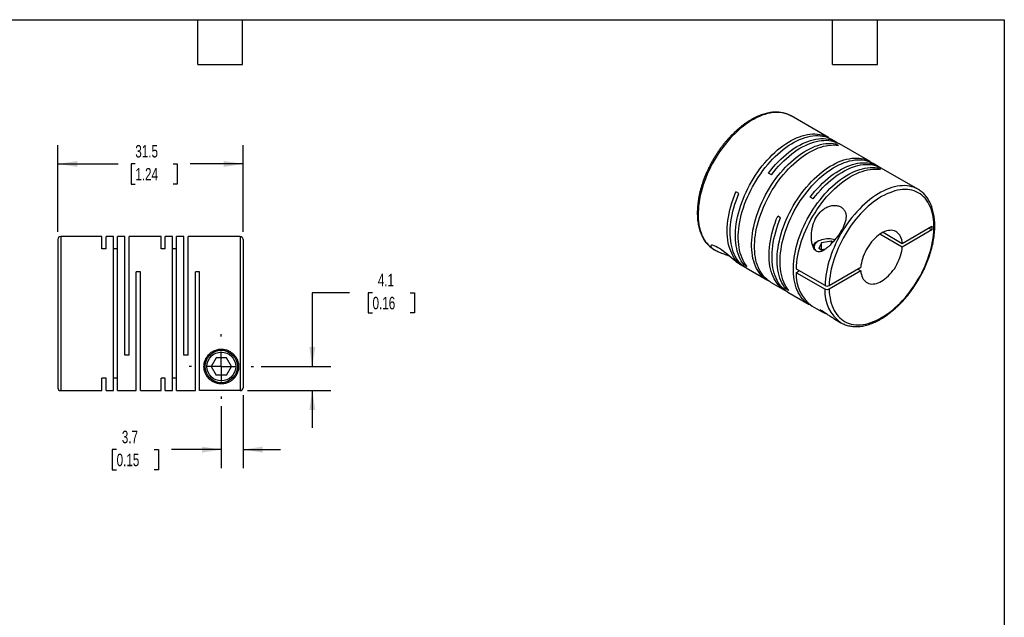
# Model space of a CAD drawing. Header units: millimetres. Extents: x 6 to 273, y 6 to 210.
# Tile 3 of 3: x 106 to 273, y 108 to 210. Entities that reach past the tile are written whole.
import ezdxf

# ---------------------------------------------------------------- set-up
doc = ezdxf.new("R2010")
doc.units = ezdxf.units.MM
doc.linetypes.add('SLD-Center', pattern=[19.05, 15.24, -1.27, 1.27, -1.27])
doc.linetypes.add('SLD-Solid', pattern=[0])
doc.layers.add('CENTER', color=40, linetype='SLD-Center')
doc.layers.add('DIMENSIONS', color=140, linetype='SLD-Solid', lineweight=25)
doc.layers.add('TEXT', color=140, linetype='SLD-Solid', lineweight=25)
doc.styles.add('SLDTEXTSTYLE0', font='TXT', dxfattribs={"width": 0.7})
doc.dimstyles.new('SLDDIMSTYLE0', dxfattribs={"dimtxt": 2.158008, "dimasz": 3.302, "dimexe": 0, "dimexo": 0.0625, "dimgap": 0.539502, "dimtad": 0, "dimtih": 1, "dimtoh": 1, "dimdec": 1, "dimrnd": 1e-09, "dimzin": 12, "dimdsep": 46, "dimtxsty": 'SLDTEXTSTYLE0', "dimsah": 1, "dimcen": 0.09, "dimadec": 0, "dimazin": 3, "dimtfac": 1, "dimtdec": 1, "dimtmove": 0, "dimatfit": 0, "dimfxl": 0, "dimfrac": 2, "dimtolj": 1, "dimtzin": 12, "dimarcsym": 0})
doc.dimstyles.new('SLDDIMSTYLE2', dxfattribs={"dimtxt": 2.158008, "dimasz": 3.302, "dimexe": 0, "dimexo": 0.0625, "dimgap": 0.539502, "dimtad": 0, "dimtih": 1, "dimtoh": 1, "dimdec": 1, "dimrnd": 1e-09, "dimzin": 12, "dimdsep": 46, "dimtxsty": 'SLDTEXTSTYLE0', "dimsah": 1, "dimcen": 0.09, "dimadec": 0, "dimazin": 3, "dimtfac": 1, "dimtdec": 1, "dimtofl": 0, "dimtmove": 0, "dimatfit": 3, "dimfxl": 0, "dimfrac": 2, "dimtolj": 1, "dimtzin": 12, "dimarcsym": 0})

# ---------------------------------------------------------------- blocks, each defined once
blk = doc.blocks.new('_D_5')
at = {"layer": 'DIMENSIONS'}
for p, q in [((143.6, 145.72), (143.6, 133.29)), ((139.9, 143.83), (139.9, 133.29)), ((122.1, 136.46), (121.37, 136.46)), ((121.37, 136.46), (121.37, 133.03)), ((128.51, 136.46), (129.23, 136.46)), ((129.23, 136.46), (129.23, 133.03)), ((139.9, 136.46), (131.43, 136.46)), ((143.6, 136.46), (149.95, 136.46)), ((121.37, 133.03), (122.1, 133.03)), ((129.23, 133.03), (128.51, 133.03))]:
    blk.add_line(p, q, dxfattribs=at)
for points in [[(139.9, 136.46), (136.6, 136.97), (136.6, 135.95)], [(143.6, 136.46), (146.91, 135.95), (146.91, 136.97)]]:
    blk.add_solid(points, dxfattribs=at)
at = {"layer": 'DIMENSIONS', "char_height": 2.117, "attachment_point": 1, "style": 'SLDTEXTSTYLE0'}
for s, insert in [('3.7', (122.99, 139.67)), ('0.15', (122.1, 135.76))]:
    blk.add_mtext(s, dxfattribs=dict(at, insert=insert))
blk = doc.blocks.new('_D_6')
at = {"layer": 'DIMENSIONS'}
for p, q in [((161.73, 163.13), (155.38, 163.13)), ((155.38, 163.13), (155.38, 150.59)), ((165.62, 163.13), (164.89, 163.13)), ((164.89, 163.13), (164.89, 159.7)), ((172.03, 163.13), (172.76, 163.13)), ((172.76, 163.13), (172.76, 159.7)), ((164.89, 159.7), (165.62, 159.7)), ((172.76, 159.7), (172.03, 159.7)), ((146.66, 150.59), (158.55, 150.59)), ((144.37, 146.49), (158.55, 146.49)), ((155.38, 146.49), (155.38, 140.14))]:
    blk.add_line(p, q, dxfattribs=at)
for points in [[(155.38, 150.59), (155.89, 153.89), (154.87, 153.89)], [(155.38, 146.49), (154.87, 143.19), (155.89, 143.19)]]:
    blk.add_solid(points, dxfattribs=at)
at = {"layer": 'DIMENSIONS', "char_height": 2.117, "attachment_point": 1, "style": 'SLDTEXTSTYLE0'}
for s, insert in [('4.1', (166.52, 166.35)), ('0.16', (165.62, 162.43))]:
    blk.add_mtext(s, dxfattribs=dict(at, insert=insert))
blk = doc.blocks.new('_D_7')
at = {"layer": 'DIMENSIONS'}
for p, q in [((112.1, 173.46), (112.1, 188.21)), ((143.6, 173.46), (143.6, 188.21)), ((112.1, 185.03), (122.36, 185.03)), ((125.28, 185.03), (124.56, 185.03)), ((124.56, 185.03), (124.56, 181.6)), ((131.7, 185.03), (132.42, 185.03)), ((132.42, 185.03), (132.42, 181.6)), ((143.6, 185.03), (134.62, 185.03)), ((124.56, 181.6), (125.28, 181.6)), ((132.42, 181.6), (131.7, 181.6))]:
    blk.add_line(p, q, dxfattribs=at)
for points in [[(112.1, 185.03), (115.41, 184.52), (115.41, 185.54)], [(143.6, 185.03), (140.3, 185.54), (140.3, 184.52)]]:
    blk.add_solid(points, dxfattribs=at)
at = {"layer": 'DIMENSIONS', "char_height": 2.117, "attachment_point": 1, "style": 'SLDTEXTSTYLE0'}
for s, insert in [('31.5', (125.28, 188.24)), ('1.24', (125.28, 184.33))]:
    blk.add_mtext(s, dxfattribs=dict(at, insert=insert))
blk = doc.blocks.new('SW_CENTERMARKSYMBOL_2')
at = {"layer": 'CENTER', "color": 0}
for p, q in [((0, 5.08), (0, 5.49)), ((0, 0), (0, 2.54)), ((-5.08, 0), (-5.49, 0)), ((0, 0), (-2.54, 0)), ((0, 0), (0, -2.54)), ((0, 0), (2.54, 0)), ((5.08, 0), (5.49, 0)), ((0, -5.08), (0, -5.49))]:
    blk.add_line(p, q, dxfattribs=at)

msp = doc.modelspace()

# ---------------------------------------------------------------- linework, layer by layer
for p, q in [((243.13, 189.52), (236.8, 193.18)), ((236.81, 193.17), (236.8, 193.18)), ((244.51, 188.73), (243.63, 189.23)), ((244.86, 188.18), (244.36, 188.47)), ((244.36, 188.24), (244.36, 188.47)), ((250.24, 185.42), (245.01, 188.44)), ((251.61, 184.62), (250.74, 185.13)), ((251.97, 184.08), (251.46, 184.37)), ((251.46, 184.14), (251.46, 184.37)), ((258.37, 180.72), (252.12, 184.33)), ((233.44, 183.18), (232.94, 183.47)), ((227.92, 179.99), (227.42, 180.28)), ((240.55, 179.08), (240.04, 179.37)), ((258.37, 180.72), (258.35, 180.73)), ((235.02, 175.88), (234.52, 176.17)), ((255.7, 171.52), (260.73, 174.42)), ((260.73, 174.42), (260.73, 173.81)), ((119.6, 172.69), (112.6, 172.69)), ((112.6, 172.69), (112.6, 146.49)), ((119.6, 170.59), (119.6, 172.69)), ((121.55, 172.69), (120.31, 172.69)), ((120.31, 170.59), (120.31, 172.69)), ((121.55, 146.49), (121.55, 172.69)), ((123.5, 172.69), (122.26, 172.69)), ((122.26, 146.49), (122.26, 172.69)), ((123.5, 152.49), (123.5, 172.69)), ((129.65, 172.69), (124.21, 172.69)), ((124.21, 152.49), (124.21, 172.69)), ((129.65, 170.59), (129.65, 172.69)), ((131.6, 172.69), (130.36, 172.69)), ((130.36, 170.59), (130.36, 172.69)), ((131.6, 146.49), (131.6, 172.69)), ((133.55, 172.69), (132.31, 172.69)), ((132.31, 146.49), (132.31, 172.69)), ((133.55, 152.49), (133.55, 172.69)), ((143.1, 172.69), (134.26, 172.69)), ((134.26, 152.49), (134.26, 172.69)), ((143.1, 172.69), (143.1, 146.49)), ((255.7, 170.9), (251.91, 173.09)), ((252.44, 173.4), (255.7, 171.52)), ((260.73, 173.81), (255.7, 170.9)), ((260.2, 174.11), (260.73, 173.81)), ((112.1, 172.19), (112.1, 146.99)), ((143.6, 172.19), (143.6, 146.99)), ((241.46, 171.93), (241.25, 171.81)), ((241.97, 171.64), (241.52, 170.67)), ((243.64, 171.9), (241.97, 171.64)), ((241.97, 170.41), (241.97, 171.64)), ((243.91, 171.74), (243.64, 171.9)), ((243.64, 171.45), (243.64, 171.9)), ((120.31, 170.59), (119.6, 170.59)), ((122.26, 170.59), (121.55, 170.59)), ((130.36, 170.59), (129.65, 170.59)), ((132.31, 170.59), (131.6, 170.59)), ((223.7, 170.48), (223.89, 170.38)), ((242.2, 170.28), (241.52, 170.67)), ((242.58, 170.51), (241.97, 170.41)), ((228.03, 167.98), (228.65, 167.63)), ((228.8, 167.88), (229, 168)), ((229.3, 167.6), (228.8, 167.88)), ((243.27, 164.34), (248.65, 167.45)), ((126.16, 166.69), (125.45, 166.69)), ((125.45, 146.49), (125.45, 166.69)), ((126.16, 146.49), (126.16, 166.69)), ((136.21, 166.69), (135.5, 166.69)), ((135.5, 146.49), (135.5, 166.69)), ((136.21, 146.49), (136.21, 166.69)), ((229.15, 167.34), (232.79, 165.24)), ((242.56, 164.34), (237.69, 167.15)), ((238.22, 166.85), (237.69, 166.54)), ((237.69, 166.54), (242.56, 163.73)), ((248.65, 166.83), (243.27, 163.73)), ((248.12, 167.14), (248.65, 166.83)), ((233.29, 164.95), (235.76, 163.52)), ((235.9, 163.78), (236.1, 163.9)), ((236.4, 163.49), (235.9, 163.78)), ((236.26, 163.23), (239.89, 161.14)), ((240.4, 160.85), (241.96, 159.94)), ((244.05, 158.74), (245.27, 158.03)), ((124.21, 152.49), (123.5, 152.49)), ((134.26, 152.49), (133.55, 152.49)), ((139.04, 152.09), (138.17, 150.59)), ((140.77, 152.09), (139.04, 152.09)), ((141.64, 150.59), (140.77, 152.09)), ((138.17, 150.59), (139.04, 149.09)), ((140.77, 149.09), (139.04, 149.09)), ((140.77, 149.09), (141.64, 150.59)), ((120.31, 148.58), (119.6, 148.58)), ((119.6, 146.49), (119.6, 148.58)), ((120.31, 146.49), (120.31, 148.58)), ((122.26, 148.58), (121.55, 148.58)), ((130.36, 148.58), (129.65, 148.58)), ((129.65, 146.49), (129.65, 148.58)), ((130.36, 146.49), (130.36, 148.58)), ((132.31, 148.58), (131.6, 148.58)), ((112.6, 146.49), (119.6, 146.49)), ((120.31, 146.49), (121.55, 146.49)), ((122.26, 146.49), (125.45, 146.49)), ((126.16, 146.49), (129.65, 146.49)), ((130.36, 146.49), (131.6, 146.49)), ((132.31, 146.49), (135.5, 146.49)), ((143.1, 146.49), (136.21, 146.49))]:
    msp.add_line(p, q)
at = {"flags": 128}
for points in [[(236.8, 193.18), (236.8, 193.18), (236.46, 193.35), (236.1, 193.5), (235.73, 193.62), (235.34, 193.7), (234.95, 193.76), (234.54, 193.79), (234.11, 193.78), (233.68, 193.75), (233.24, 193.68), (232.8, 193.58), (232.34, 193.46), (231.88, 193.3), (231.42, 193.12), (230.95, 192.9), (230.49, 192.66), (230.02, 192.39), (229.55, 192.09), (229.08, 191.77), (228.62, 191.42), (228.16, 191.04), (227.71, 190.65), (227.26, 190.22), (226.82, 189.78), (226.39, 189.32), (225.97, 188.84), (225.56, 188.34), (225.16, 187.82), (224.77, 187.29), (224.4, 186.75), (224.05, 186.19), (223.71, 185.62), (223.38, 185.04), (223.08, 184.46), (222.79, 183.86), (222.52, 183.26), (222.27, 182.66), (222.05, 182.06), (221.84, 181.45), (221.65, 180.85), (221.49, 180.25), (221.35, 179.65), (221.23, 179.06), (221.14, 178.47), (221.06, 177.89), (221.02, 177.33), (220.99, 176.77), (220.99, 176.23), (221.01, 175.7), (221.06, 175.19), (221.13, 174.7), (221.22, 174.22), (221.34, 173.76), (221.48, 173.33), (221.64, 172.91), (221.83, 172.52), (222.03, 172.15), (222.26, 171.81), (222.51, 171.49), (222.77, 171.2), (223.06, 170.94), (223.36, 170.7), (223.68, 170.49), (223.7, 170.48)], [(228.8, 167.88), (228.55, 168.21), (228.33, 168.55), (228.13, 168.92), (227.95, 169.31), (227.79, 169.73), (227.65, 170.17), (227.54, 170.63), (227.45, 171.1), (227.38, 171.6), (227.34, 172.11), (227.32, 172.64), (227.32, 173.18), (227.35, 173.73), (227.4, 174.3), (227.47, 174.87), (227.57, 175.46), (227.69, 176.05), (227.83, 176.64), (228, 177.24), (228.18, 177.85), (228.39, 178.45), (228.62, 179.05), (228.87, 179.65), (229.14, 180.25), (229.42, 180.84), (229.73, 181.42), (230.05, 182), (230.39, 182.57), (230.75, 183.12), (231.12, 183.66), (231.5, 184.19), (231.9, 184.71), (232.31, 185.2), (232.73, 185.68), (233.16, 186.14), (233.6, 186.58), (234.04, 187), (234.5, 187.4), (234.95, 187.77), (235.41, 188.12), (235.88, 188.44), (236.35, 188.73), (236.81, 189), (237.28, 189.25), (237.74, 189.46), (238.21, 189.65), (238.66, 189.8), (239.12, 189.93), (239.56, 190.03), (240, 190.09), (240.43, 190.13), (240.85, 190.13), (241.26, 190.11), (241.66, 190.05), (242.04, 189.97), (242.41, 189.85), (242.77, 189.71), (243.11, 189.53), (243.38, 189.37)], [(229.3, 167.6), (229.05, 167.92), (228.83, 168.26), (228.63, 168.63), (228.45, 169.02), (228.29, 169.44), (228.15, 169.88), (228.04, 170.34), (227.95, 170.81), (227.88, 171.31), (227.84, 171.82), (227.82, 172.35), (227.82, 172.89), (227.85, 173.44), (227.9, 174.01), (227.97, 174.58), (228.07, 175.17), (228.19, 175.76), (228.33, 176.35), (228.5, 176.95), (228.69, 177.56), (228.89, 178.16), (229.12, 178.76), (229.37, 179.36), (229.64, 179.96), (229.93, 180.55), (230.23, 181.13), (230.56, 181.71), (230.9, 182.28), (231.25, 182.83), (231.62, 183.37), (232.01, 183.9), (232.4, 184.42), (232.81, 184.91), (233.23, 185.39), (233.66, 185.85), (234.1, 186.29), (234.54, 186.71), (235, 187.11), (235.45, 187.48), (235.92, 187.83), (236.38, 188.15), (236.85, 188.44), (237.32, 188.71), (237.78, 188.96), (238.25, 189.17), (238.71, 189.36), (239.17, 189.51), (239.62, 189.64), (240.06, 189.74), (240.5, 189.8), (240.93, 189.84), (241.35, 189.84), (241.76, 189.82), (242.16, 189.76), (242.54, 189.68), (242.91, 189.56), (243.27, 189.42), (243.61, 189.25), (243.63, 189.23)], [(232.94, 183.47), (233.34, 183.98), (233.75, 184.48), (234.17, 184.95), (234.6, 185.41), (235.04, 185.85), (235.49, 186.26), (235.94, 186.65), (236.4, 187.02), (236.86, 187.37), (237.33, 187.69), (237.79, 187.98), (238.26, 188.24), (238.73, 188.48), (239.19, 188.69), (239.65, 188.87), (240.11, 189.03), (240.56, 189.15), (241, 189.24), (241.44, 189.3), (241.87, 189.33), (242.29, 189.34), (242.7, 189.31), (243.09, 189.25), (243.47, 189.16), (243.84, 189.04), (244.19, 188.89), (244.53, 188.71), (244.75, 188.57)], [(233.04, 165.1), (232.76, 165.25), (232.44, 165.46), (232.14, 165.7), (231.86, 165.96), (231.59, 166.25), (231.34, 166.57), (231.12, 166.91), (230.91, 167.27), (230.73, 167.66), (230.57, 168.08), (230.43, 168.51), (230.31, 168.97), (230.22, 169.44), (230.15, 169.93), (230.1, 170.44), (230.08, 170.97), (230.08, 171.51), (230.1, 172.06), (230.15, 172.62), (230.22, 173.2), (230.31, 173.78), (230.43, 174.37), (230.57, 174.97), (230.73, 175.57), (230.91, 176.17), (231.12, 176.77), (231.34, 177.37), (231.59, 177.97), (231.86, 178.57), (232.14, 179.16), (232.44, 179.75), (232.76, 180.33), (233.1, 180.89), (233.45, 181.45), (233.82, 182), (234.2, 182.53), (234.6, 183.04), (235.01, 183.54), (235.43, 184.02), (235.85, 184.49), (236.29, 184.93), (236.74, 185.35), (237.19, 185.75), (237.64, 186.12), (238.11, 186.48), (238.57, 186.8), (239.04, 187.1), (239.5, 187.38), (239.97, 187.62), (240.44, 187.84), (240.9, 188.03), (241.36, 188.19), (241.81, 188.32), (242.26, 188.42), (242.7, 188.49), (243.13, 188.53), (243.55, 188.54), (243.96, 188.52), (244.36, 188.47)], [(233.29, 164.95), (233.27, 164.96), (232.95, 165.17), (232.64, 165.41), (232.36, 165.67), (232.09, 165.96), (231.85, 166.28), (231.62, 166.62), (231.41, 166.98), (231.23, 167.37), (231.07, 167.79), (230.93, 168.22), (230.81, 168.68), (230.72, 169.15), (230.65, 169.64), (230.6, 170.15), (230.58, 170.68), (230.58, 171.22), (230.6, 171.77), (230.65, 172.33), (230.72, 172.91), (230.81, 173.49), (230.93, 174.08), (231.07, 174.68), (231.23, 175.28), (231.41, 175.88), (231.62, 176.48), (231.85, 177.08), (232.09, 177.68), (232.36, 178.28), (232.64, 178.87), (232.95, 179.46), (233.27, 180.04), (233.6, 180.6), (233.96, 181.16), (234.32, 181.71), (234.71, 182.24), (235.1, 182.75), (235.51, 183.25), (235.93, 183.73), (236.36, 184.2), (236.79, 184.64), (237.24, 185.06), (237.69, 185.46), (238.15, 185.83), (238.61, 186.19), (239.07, 186.51), (239.54, 186.81), (240.01, 187.09), (240.47, 187.33), (240.94, 187.55), (241.4, 187.74), (241.86, 187.9), (242.31, 188.03), (242.76, 188.13), (243.2, 188.2), (243.63, 188.24), (244.05, 188.25), (244.46, 188.23), (244.86, 188.18)], [(233.44, 183.18), (233.84, 183.69), (234.25, 184.19), (234.67, 184.66), (235.1, 185.12), (235.54, 185.56), (235.99, 185.97), (236.44, 186.36), (236.9, 186.73), (237.36, 187.08), (237.83, 187.4), (238.29, 187.69), (238.76, 187.96), (239.23, 188.19), (239.69, 188.4), (240.15, 188.58), (240.61, 188.74), (241.06, 188.86), (241.51, 188.95), (241.94, 189.01), (242.37, 189.04), (242.79, 189.05), (243.2, 189.02), (243.59, 188.96), (243.98, 188.87), (244.34, 188.75), (244.7, 188.6), (245.01, 188.44)], [(235.9, 163.78), (235.66, 164.1), (235.44, 164.45), (235.23, 164.82), (235.05, 165.21), (234.9, 165.63), (234.76, 166.07), (234.65, 166.52), (234.56, 167), (234.49, 167.5), (234.44, 168.01), (234.42, 168.53), (234.43, 169.08), (234.45, 169.63), (234.51, 170.2), (234.58, 170.77), (234.68, 171.35), (234.8, 171.95), (234.94, 172.54), (235.1, 173.14), (235.29, 173.74), (235.5, 174.35), (235.73, 174.95), (235.97, 175.55), (236.24, 176.15), (236.53, 176.74), (236.84, 177.32), (237.16, 177.9), (237.5, 178.46), (237.86, 179.02), (238.23, 179.56), (238.61, 180.09), (239.01, 180.6), (239.42, 181.1), (239.84, 181.58), (240.27, 182.04), (240.7, 182.48), (241.15, 182.9), (241.6, 183.29), (242.06, 183.67), (242.52, 184.01), (242.99, 184.34), (243.45, 184.63), (243.92, 184.9), (244.39, 185.14), (244.85, 185.36), (245.31, 185.54), (245.77, 185.7), (246.22, 185.83), (246.67, 185.92), (247.11, 185.99), (247.54, 186.03), (247.96, 186.03), (248.37, 186.01), (248.76, 185.95), (249.15, 185.87), (249.52, 185.75), (249.87, 185.61), (250.21, 185.43), (250.48, 185.27)], [(236.4, 163.49), (236.16, 163.81), (235.94, 164.16), (235.74, 164.53), (235.56, 164.92), (235.4, 165.34), (235.26, 165.78), (235.15, 166.23), (235.06, 166.71), (234.99, 167.21), (234.95, 167.72), (234.93, 168.25), (234.93, 168.79), (234.96, 169.34), (235.01, 169.91), (235.08, 170.48), (235.18, 171.06), (235.3, 171.66), (235.44, 172.25), (235.6, 172.85), (235.79, 173.45), (236, 174.06), (236.23, 174.66), (236.48, 175.26), (236.75, 175.86), (237.03, 176.45), (237.34, 177.03), (237.66, 177.61), (238, 178.17), (238.36, 178.73), (238.73, 179.27), (239.11, 179.8), (239.51, 180.31), (239.92, 180.81), (240.34, 181.29), (240.77, 181.75), (241.21, 182.19), (241.65, 182.61), (242.1, 183), (242.56, 183.38), (243.02, 183.72), (243.49, 184.05), (243.95, 184.34), (244.42, 184.61), (244.89, 184.85), (245.35, 185.07), (245.81, 185.25), (246.27, 185.41), (246.72, 185.54), (247.17, 185.63), (247.61, 185.7), (248.04, 185.74), (248.46, 185.74), (248.87, 185.72), (249.26, 185.66), (249.65, 185.58), (250.02, 185.46), (250.37, 185.32), (250.71, 185.14), (250.74, 185.13)], [(240.15, 161), (239.87, 161.15), (239.55, 161.36), (239.25, 161.59), (238.96, 161.86), (238.7, 162.15), (238.45, 162.46), (238.22, 162.81), (238.02, 163.17), (237.84, 163.56), (237.67, 163.97), (237.53, 164.41), (237.42, 164.86), (237.32, 165.34), (237.25, 165.83), (237.21, 166.34), (237.18, 166.87), (237.18, 167.41), (237.21, 167.96), (237.25, 168.52), (237.32, 169.1), (237.42, 169.68), (237.53, 170.27), (237.67, 170.86), (237.84, 171.46), (238.02, 172.07), (238.22, 172.67), (238.45, 173.27), (238.7, 173.87), (238.96, 174.47), (239.25, 175.06), (239.55, 175.65), (239.87, 176.22), (240.21, 176.79), (240.56, 177.35), (240.93, 177.89), (241.31, 178.42), (241.71, 178.94), (242.11, 179.44), (242.53, 179.92), (242.96, 180.38), (243.4, 180.83), (243.84, 181.25), (244.29, 181.65), (244.75, 182.02), (245.21, 182.37), (245.68, 182.7), (246.14, 183), (246.61, 183.27), (247.08, 183.52), (247.54, 183.74), (248, 183.93), (248.46, 184.09), (248.92, 184.22), (249.36, 184.32), (249.8, 184.39), (250.23, 184.43), (250.65, 184.44), (251.07, 184.42), (251.46, 184.37)], [(240.04, 179.37), (240.44, 179.88), (240.85, 180.37), (241.28, 180.85), (241.71, 181.31), (242.15, 181.74), (242.59, 182.16), (243.05, 182.55), (243.5, 182.92), (243.97, 183.27), (244.43, 183.58), (244.9, 183.88), (245.37, 184.14), (245.83, 184.38), (246.3, 184.59), (246.76, 184.77), (247.21, 184.92), (247.67, 185.05), (248.11, 185.14), (248.55, 185.2), (248.98, 185.23), (249.39, 185.23), (249.8, 185.2), (250.2, 185.15), (250.58, 185.06), (250.95, 184.94), (251.3, 184.79), (251.64, 184.61), (251.86, 184.47)], [(240.55, 179.08), (240.95, 179.59), (241.36, 180.08), (241.78, 180.56), (242.21, 181.02), (242.65, 181.45), (243.09, 181.87), (243.55, 182.26), (244.01, 182.63), (244.47, 182.98), (244.93, 183.29), (245.4, 183.59), (245.87, 183.85), (246.33, 184.09), (246.8, 184.3), (247.26, 184.48), (247.72, 184.63), (248.17, 184.76), (248.61, 184.85), (249.05, 184.91), (249.48, 184.94), (249.9, 184.94), (250.3, 184.91), (250.7, 184.86), (251.08, 184.77), (251.45, 184.65), (251.8, 184.5), (252.12, 184.33)], [(237.69, 167.15), (237.71, 167.72), (237.76, 168.3), (237.84, 168.88), (237.94, 169.48), (238.06, 170.09), (238.21, 170.7), (238.38, 171.31), (238.57, 171.93), (238.79, 172.54), (239.02, 173.16), (239.28, 173.77), (239.56, 174.38), (239.86, 174.98), (240.17, 175.58), (240.51, 176.17), (240.86, 176.74), (241.23, 177.31), (241.61, 177.86), (242.01, 178.39), (242.42, 178.91), (242.84, 179.41), (243.28, 179.9), (243.72, 180.36), (244.17, 180.8), (244.63, 181.21), (245.1, 181.61), (245.57, 181.97), (246.04, 182.32), (246.52, 182.63), (247, 182.92), (247.47, 183.18), (247.95, 183.41), (248.42, 183.6), (248.89, 183.77), (249.36, 183.91), (249.81, 184.02), (250.26, 184.09), (250.71, 184.14), (251.14, 184.15), (251.56, 184.13), (251.97, 184.08)], [(258.35, 180.73), (258.03, 180.9), (257.68, 181.05), (257.31, 181.16), (256.92, 181.25), (256.53, 181.31), (256.12, 181.34), (255.7, 181.33), (255.26, 181.3), (254.83, 181.23), (254.38, 181.14), (253.92, 181.01), (253.47, 180.86), (253, 180.67), (252.54, 180.46), (252.07, 180.22), (251.6, 179.95), (251.13, 179.65), (250.66, 179.33), (250.2, 178.98), (249.74, 178.61), (249.29, 178.21), (248.84, 177.79), (248.4, 177.35), (247.97, 176.89), (247.55, 176.41), (247.14, 175.91), (246.74, 175.39), (246.35, 174.86), (245.98, 174.32), (245.62, 173.76), (245.28, 173.19), (244.96, 172.61), (244.65, 172.03), (244.37, 171.43), (244.1, 170.83), (243.85, 170.23), (243.62, 169.63), (243.41, 169.02), (243.23, 168.42), (243.06, 167.81), (242.92, 167.22), (242.8, 166.62), (242.71, 166.04), (242.63, 165.46), (242.58, 164.9), (242.56, 164.34)], [(228.91, 167.49), (228.88, 167.5), (228.54, 167.69), (228.22, 167.91), (227.91, 168.16), (227.63, 168.44), (227.36, 168.75), (227.12, 169.08), (226.9, 169.44), (226.7, 169.83), (226.52, 170.23), (226.36, 170.67), (226.23, 171.12), (226.12, 171.6), (226.04, 172.09), (225.98, 172.61), (225.95, 173.14), (225.94, 173.68), (225.95, 174.24), (225.99, 174.82), (226.06, 175.4), (226.14, 175.99), (226.26, 176.59), (226.39, 177.2), (226.55, 177.81), (226.74, 178.43), (226.94, 179.04), (227.17, 179.66), (227.42, 180.28)], [(229.15, 167.34), (228.85, 167.53), (228.55, 167.76), (228.26, 168.02), (227.99, 168.3), (227.74, 168.62), (227.51, 168.96), (227.31, 169.32), (227.12, 169.71), (226.95, 170.11), (226.81, 170.55), (226.69, 171), (226.6, 171.47), (226.52, 171.96), (226.47, 172.47), (226.44, 172.99), (226.44, 173.53), (226.46, 174.08), (226.51, 174.64), (226.57, 175.21), (226.66, 175.8), (226.78, 176.38), (226.91, 176.98), (227.07, 177.58), (227.25, 178.18), (227.45, 178.78), (227.68, 179.39), (227.92, 179.99)], [(243.27, 163.73), (243.29, 163.21), (243.34, 162.72), (243.41, 162.24), (243.51, 161.77), (243.63, 161.33), (243.77, 160.91), (243.93, 160.51), (244.12, 160.13), (244.32, 159.78), (244.55, 159.45), (244.8, 159.15), (245.06, 158.87), (245.35, 158.62), (245.65, 158.4), (245.97, 158.21), (246.31, 158.04), (246.66, 157.91), (247.03, 157.81), (247.41, 157.73), (247.8, 157.69), (248.21, 157.67), (248.62, 157.69), (249.05, 157.74), (249.48, 157.81), (249.92, 157.92), (250.37, 158.06), (250.82, 158.23), (251.27, 158.42), (251.73, 158.65), (252.19, 158.9), (252.65, 159.18), (253.1, 159.48), (253.56, 159.81), (254.01, 160.17), (254.45, 160.55), (254.89, 160.95), (255.33, 161.38), (255.75, 161.82), (256.17, 162.29), (256.57, 162.77), (256.96, 163.27), (257.34, 163.78), (257.71, 164.31), (258.06, 164.85), (258.4, 165.41), (258.72, 165.97), (259.02, 166.54), (259.3, 167.12), (259.57, 167.71), (259.81, 168.3), (260.04, 168.89), (260.24, 169.48), (260.43, 170.07), (260.59, 170.66), (260.73, 171.24), (260.84, 171.82), (260.94, 172.39), (261.01, 172.96), (261.05, 173.51), (261.08, 174.05), (261.08, 174.58), (261.05, 175.1), (261.01, 175.6), (260.94, 176.08), (260.84, 176.54), (260.73, 176.99), (260.59, 177.41), (260.43, 177.81), (260.24, 178.19), (260.04, 178.55), (259.81, 178.88), (259.57, 179.18), (259.3, 179.46), (259.02, 179.71), (258.72, 179.93), (258.4, 180.13), (258.06, 180.3), (257.71, 180.43), (257.34, 180.54), (256.96, 180.62), (256.57, 180.66), (256.17, 180.68), (255.75, 180.66), (255.33, 180.62), (254.89, 180.54), (254.45, 180.44), (254.01, 180.3), (253.56, 180.14), (253.1, 179.95), (252.65, 179.72), (252.19, 179.47), (251.73, 179.2), (251.27, 178.89), (250.82, 178.56), (250.37, 178.21), (249.92, 177.83), (249.48, 177.43), (249.05, 177.01), (248.62, 176.57), (248.21, 176.1), (247.8, 175.62), (247.41, 175.12), (247.03, 174.61), (246.66, 174.08), (246.31, 173.54), (245.97, 172.99), (245.65, 172.42), (245.35, 171.85), (245.06, 171.27), (244.8, 170.69), (244.55, 170.1), (244.32, 169.51), (244.12, 168.92), (243.93, 168.33), (243.77, 167.74), (243.63, 167.15), (243.51, 166.57), (243.41, 166), (243.34, 165.44), (243.29, 164.88), (243.27, 164.34)], [(236.01, 163.39), (235.78, 163.51), (235.46, 163.71), (235.15, 163.95), (234.86, 164.21), (234.6, 164.49), (234.35, 164.8), (234.12, 165.14), (233.91, 165.51), (233.72, 165.89), (233.56, 166.3), (233.42, 166.73), (233.3, 167.19), (233.2, 167.66), (233.13, 168.15), (233.08, 168.66), (233.05, 169.18), (233.05, 169.72), (233.07, 170.27), (233.11, 170.83), (233.18, 171.4), (233.27, 171.98), (233.38, 172.57), (233.52, 173.17), (233.67, 173.76), (233.85, 174.37), (234.06, 174.97), (234.28, 175.57), (234.52, 176.17)], [(236.26, 163.23), (235.96, 163.42), (235.65, 163.66), (235.37, 163.92), (235.1, 164.2), (234.85, 164.51), (234.62, 164.85), (234.41, 165.22), (234.23, 165.6), (234.06, 166.01), (233.92, 166.44), (233.8, 166.9), (233.7, 167.37), (233.63, 167.86), (233.58, 168.37), (233.55, 168.89), (233.55, 169.43), (233.57, 169.98), (233.61, 170.54), (233.68, 171.11), (233.77, 171.69), (233.88, 172.28), (234.02, 172.88), (234.18, 173.48), (234.36, 174.08), (234.56, 174.68), (234.78, 175.28), (235.02, 175.88)], [(255.7, 171.52), (255.66, 171.83), (255.6, 172.13), (255.52, 172.41), (255.42, 172.67), (255.29, 172.9), (255.14, 173.11), (254.97, 173.28), (254.78, 173.44), (254.58, 173.56), (254.35, 173.65), (254.11, 173.71), (253.86, 173.74), (253.6, 173.73), (253.33, 173.7), (253.04, 173.64), (252.76, 173.54), (252.46, 173.41), (252.17, 173.26), (251.88, 173.07), (251.59, 172.86), (251.3, 172.63), (251.02, 172.37), (250.74, 172.09), (250.48, 171.79), (250.23, 171.47), (249.99, 171.13), (249.77, 170.78), (249.56, 170.42), (249.37, 170.05), (249.2, 169.68), (249.05, 169.3), (248.93, 168.92), (248.82, 168.54), (248.74, 168.17), (248.68, 167.8), (248.65, 167.45)], [(228.04, 167.99), (227.81, 168.13), (227.59, 168.27), (227.37, 168.45), (227.05, 168.7), (226.69, 169), (226.36, 169.28), (226.01, 169.58), (225.67, 169.86), (225.31, 170.15), (224.97, 170.4), (224.63, 170.64), (224.3, 170.84), (223.99, 171.01), (223.7, 171.13), (223.45, 171.2), (223.26, 171.21), (223.14, 171.16), (223.12, 171.07), (223.18, 170.93), (223.27, 170.83), (223.38, 170.73), (223.7, 170.49), (223.7, 170.49)], [(241.13, 170.17), (241, 170.3), (240.88, 170.46), (240.8, 170.62), (240.75, 170.78), (240.74, 170.95), (240.76, 171.12), (240.82, 171.28), (240.91, 171.44), (241.03, 171.6), (241.18, 171.74), (241.36, 171.87), (241.56, 171.99), (241.79, 172.09), (242.04, 172.18), (242.3, 172.25), (242.58, 172.3), (242.87, 172.33), (243.15, 172.35), (243.44, 172.34), (243.73, 172.31), (244.01, 172.26), (244.28, 172.2), (244.29, 172.19)], [(248.65, 166.83), (248.68, 166.52), (248.74, 166.22), (248.82, 165.94), (248.93, 165.68), (249.05, 165.45), (249.2, 165.25), (249.37, 165.07), (249.56, 164.92), (249.77, 164.79), (249.99, 164.7), (250.23, 164.64), (250.48, 164.61), (250.74, 164.62), (251.02, 164.65), (251.3, 164.72), (251.59, 164.81), (251.88, 164.94), (252.17, 165.09), (252.46, 165.28), (252.76, 165.49), (253.04, 165.72), (253.33, 165.98), (253.6, 166.26), (253.86, 166.57), (254.11, 166.89), (254.35, 167.22), (254.58, 167.57), (254.78, 167.93), (254.97, 168.3), (255.14, 168.67), (255.29, 169.05), (255.42, 169.43), (255.52, 169.81), (255.6, 170.18), (255.66, 170.55), (255.7, 170.9)], [(245.27, 158.03), (245.28, 158.03), (245.29, 158.02)]]:
    msp.add_lwpolyline(points, dxfattribs=at)
for radius in [2.75, 2.45]:
    msp.add_circle((139.9, 150.59), radius)
for centre, radius, start, end in [((112.6, 172.19), 0.5, 90, 180), ((143.1, 172.19), 0.5, 0, 90), ((241.99, 170.36), 1.63, 117.28, 156.5358), ((244.17, 166.14), 6.5, 176.4343, 234.4681), ((248.91, 163.26), 6.37, 175.7912, 235.1112), ((112.6, 146.99), 0.5, 180, 270)]:
    msp.add_arc(centre, radius, start, end)
for points, knots in [([(236.81, 193.16), (236.77, 193.19), (236.63, 193.28), (236.36, 193.4), (236.01, 193.55), (235.64, 193.66), (235.27, 193.74), (234.88, 193.8), (234.48, 193.83), (234.07, 193.83), (233.65, 193.81), (233.23, 193.76), (232.8, 193.68), (232.36, 193.57), (231.91, 193.43), (231.47, 193.27), (231.02, 193.08), (230.57, 192.86), (230.11, 192.62), (229.66, 192.35), (229.21, 192.06), (228.77, 191.75), (228.33, 191.41), (227.89, 191.05), (227.46, 190.67), (227.03, 190.27), (226.61, 189.85), (226.2, 189.42), (225.8, 188.96), (225.41, 188.49), (225.03, 188.01), (224.67, 187.51), (224.31, 187), (223.97, 186.47), (223.64, 185.94), (223.33, 185.39), (223.04, 184.84), (222.76, 184.28), (222.49, 183.72), (222.25, 183.15), (222.02, 182.58), (221.81, 182.01), (221.62, 181.43), (221.45, 180.86), (221.3, 180.29), (221.17, 179.72), (221.06, 179.16), (220.98, 178.6), (220.91, 178.05), (220.86, 177.51), (220.84, 176.98), (220.84, 176.46), (220.86, 175.94), (220.9, 175.45), (220.97, 174.96), (221.06, 174.5), (221.16, 174.05), (221.29, 173.61), (221.45, 173.2), (221.62, 172.81), (221.81, 172.43), (222.03, 172.08), (222.26, 171.75), (222.51, 171.45), (222.78, 171.17), (223.07, 170.92), (223.37, 170.69), (223.58, 170.55), (223.7, 170.49), (223.71, 170.48)], [0, 0, 0, 0, 0.005551, 0.02038, 0.035211, 0.050063, 0.064953, 0.079897, 0.094904, 0.109979, 0.125122, 0.140329, 0.155592, 0.170903, 0.186252, 0.20163, 0.217029, 0.232441, 0.24786, 0.263281, 0.278701, 0.294116, 0.309527, 0.32493, 0.340328, 0.355718, 0.371102, 0.38648, 0.401852, 0.417219, 0.432582, 0.447941, 0.463298, 0.478652, 0.494005, 0.509358, 0.524711, 0.540065, 0.555421, 0.570779, 0.58614, 0.601506, 0.616877, 0.632253, 0.647636, 0.663025, 0.678423, 0.693828, 0.709241, 0.724663, 0.740092, 0.755529, 0.77097, 0.786415, 0.801858, 0.817294, 0.832717, 0.848118, 0.86349, 0.878822, 0.894103, 0.909325, 0.924479, 0.939562, 0.954573, 0.96952, 0.984411, 0.999263, 1, 1, 1, 1]), ([(245.29, 158.03), (245.35, 157.99), (245.52, 157.89), (245.82, 157.76), (246.17, 157.63), (246.54, 157.52), (246.92, 157.45), (247.31, 157.4), (247.71, 157.37), (248.12, 157.38), (248.54, 157.41), (248.97, 157.47), (249.41, 157.56), (249.85, 157.68), (250.29, 157.83), (250.74, 158), (251.19, 158.2), (251.64, 158.42), (252.09, 158.67), (252.54, 158.94), (252.99, 159.24), (253.44, 159.56), (253.88, 159.91), (254.31, 160.27), (254.74, 160.66), (255.17, 161.06), (255.58, 161.49), (255.99, 161.93), (256.39, 162.39), (256.77, 162.86), (257.15, 163.35), (257.51, 163.86), (257.86, 164.37), (258.2, 164.9), (258.52, 165.44), (258.83, 165.98), (259.12, 166.54), (259.4, 167.1), (259.65, 167.66), (259.89, 168.23), (260.11, 168.8), (260.32, 169.38), (260.5, 169.95), (260.67, 170.52), (260.81, 171.09), (260.93, 171.66), (261.03, 172.22), (261.12, 172.78), (261.18, 173.32), (261.21, 173.86), (261.23, 174.39), (261.22, 174.91), (261.2, 175.42), (261.15, 175.91), (261.08, 176.39), (260.98, 176.85), (260.87, 177.3), (260.73, 177.72), (260.57, 178.13), (260.39, 178.52), (260.19, 178.89), (259.97, 179.23), (259.73, 179.55), (259.48, 179.85), (259.2, 180.12), (258.91, 180.36), (258.63, 180.57), (258.43, 180.68), (258.35, 180.73)], [0, 0, 0, 0, 0.008574, 0.023416, 0.038265, 0.053141, 0.06806, 0.083037, 0.098078, 0.113188, 0.128366, 0.143605, 0.158898, 0.174236, 0.18961, 0.20501, 0.220428, 0.235857, 0.251291, 0.266727, 0.28216, 0.297589, 0.313012, 0.328428, 0.343838, 0.35924, 0.374637, 0.390027, 0.405412, 0.420793, 0.436169, 0.451542, 0.466912, 0.48228, 0.497648, 0.513015, 0.528383, 0.543752, 0.559123, 0.574496, 0.589873, 0.605255, 0.620642, 0.636034, 0.651434, 0.66684, 0.682254, 0.697677, 0.713107, 0.728546, 0.743992, 0.759445, 0.774902, 0.790361, 0.805817, 0.821264, 0.836696, 0.852104, 0.867479, 0.882811, 0.898089, 0.913305, 0.928452, 0.943527, 0.958532, 0.973474, 0.988366, 1, 1, 1, 1]), ([(245.28, 173.58), (245.53, 174), (245.74, 174.43), (245.98, 175.08), (246.04, 175.3), (246.12, 175.74), (246.15, 175.95), (246.14, 176.36), (246.11, 176.56), (245.99, 176.93), (245.9, 177.1), (245.68, 177.4), (245.54, 177.53), (245.22, 177.75), (245.03, 177.83), (244.63, 177.95), (244.42, 177.98), (243.97, 177.98), (243.75, 177.95), (243.3, 177.85), (243.08, 177.77), (242.65, 177.56), (242.45, 177.44), (241.87, 177), (241.54, 176.65), (241, 175.85), (240.79, 175.42), (240.55, 174.74), (240.48, 174.51), (240.37, 174.04), (240.33, 173.81), (240.27, 173.34), (240.25, 173.1), (240.24, 172.63), (240.24, 172.38), (240.29, 171.91), (240.32, 171.68), (240.43, 171.22), (240.5, 170.99), (240.7, 170.58), (240.83, 170.39), (241.08, 170.2), (241.16, 170.15), (241.34, 170.09), (241.44, 170.08), (241.62, 170.08), (241.71, 170.09), (241.9, 170.14), (241.99, 170.17), (242.25, 170.29), (242.42, 170.4), (242.76, 170.63), (242.92, 170.77), (243.24, 171.05), (243.4, 171.2), (243.71, 171.52), (243.87, 171.69), (244.17, 172.04), (244.32, 172.22), (244.75, 172.77), (245.03, 173.16), (245.28, 173.58)], [0, 0, 0, 0, 0.0625, 0.0625, 0.09375, 0.09375, 0.125, 0.125, 0.15625, 0.15625, 0.1875, 0.1875, 0.21875, 0.21875, 0.25, 0.25, 0.28125, 0.28125, 0.3125, 0.3125, 0.34375, 0.34375, 0.375, 0.375, 0.4375, 0.4375, 0.5, 0.5, 0.53125, 0.53125, 0.5625, 0.5625, 0.59375, 0.59375, 0.625, 0.625, 0.65625, 0.65625, 0.6875, 0.6875, 0.71875, 0.71875, 0.734375, 0.734375, 0.75, 0.75, 0.765625, 0.765625, 0.78125, 0.78125, 0.8125, 0.8125, 0.84375, 0.84375, 0.875, 0.875, 0.90625, 0.90625, 0.9375, 0.9375, 1, 1, 1, 1]), ([(223.7, 170.49), (223.79, 170.43), (223.99, 170.32), (224.34, 170.14), (224.74, 169.96), (225.15, 169.8), (225.57, 169.65), (225.89, 169.54), (226.09, 169.48), (226.15, 169.46)], [0, 0, 0, 0, 0.162056, 0.324162, 0.49241, 0.660682, 0.802884, 0.945082, 1, 1, 1, 1]), ([(242.56, 164.34), (242.65, 164.29), (242.78, 164.26), (243.04, 164.26), (243.17, 164.29), (243.27, 164.34)], [0, 0, 0, 0, 0.5, 0.5, 1, 1, 1, 1]), ([(243.27, 163.73), (243.17, 163.67), (243.04, 163.64), (242.78, 163.64), (242.65, 163.67), (242.56, 163.73)], [0, 0, 0, 0, 0.5, 0.5, 1, 1, 1, 1]), ([(244.05, 158.74), (244.04, 158.75), (243.94, 158.8), (243.72, 158.94), (243.42, 159.14), (243.12, 159.34), (242.88, 159.51), (242.67, 159.66), (242.46, 159.8), (242.27, 159.92), (242.11, 160.02), (241.96, 160.1), (241.84, 160.15), (241.75, 160.18), (241.7, 160.18), (241.68, 160.16), (241.71, 160.12), (241.8, 160.04), (241.95, 159.95), (242.16, 159.83), (242.41, 159.71), (242.66, 159.6), (242.83, 159.53), (242.9, 159.5)], [0, 0, 0, 0, 0.008028, 0.078845, 0.151612, 0.201913, 0.253387, 0.286216, 0.319844, 0.36542, 0.39104, 0.417642, 0.469289, 0.502695, 0.536902, 0.587826, 0.639977, 0.706799, 0.775269, 0.841054, 0.908602, 0.96004, 1, 1, 1, 1]), ([(142.85, 150.59), (142.85, 150.94), (142.79, 151.31), (142.57, 151.86), (142.48, 152.04), (142.25, 152.39), (142.11, 152.56), (141.78, 152.87), (141.6, 153.01), (141.2, 153.24), (140.99, 153.34), (140.53, 153.48), (140.29, 153.52), (139.81, 153.54), (139.56, 153.53), (139.09, 153.43), (138.87, 153.36), (138.44, 153.16), (138.24, 153.04), (137.89, 152.76), (137.73, 152.6), (137.47, 152.26), (137.36, 152.09), (137.08, 151.54), (136.99, 151.17), (136.94, 150.45), (136.97, 150.12), (137.1, 149.65), (137.16, 149.49), (137.29, 149.21), (137.37, 149.07), (137.54, 148.81), (137.64, 148.69), (137.86, 148.46), (137.98, 148.35), (138.24, 148.15), (138.38, 148.05), (138.7, 147.89), (138.88, 147.81), (139.28, 147.7), (139.5, 147.65), (139.87, 147.63), (139.99, 147.63), (140.23, 147.65), (140.34, 147.67), (140.56, 147.71), (140.67, 147.73), (140.86, 147.79), (140.96, 147.83), (141.22, 147.94), (141.38, 148.02), (141.66, 148.21), (141.79, 148.32), (142.03, 148.53), (142.14, 148.65), (142.33, 148.9), (142.42, 149.03), (142.57, 149.31), (142.63, 149.45), (142.79, 149.91), (142.85, 150.23), (142.85, 150.59)], [0, 0, 0, 0, 0.0625, 0.0625, 0.09375, 0.09375, 0.125, 0.125, 0.15625, 0.15625, 0.1875, 0.1875, 0.21875, 0.21875, 0.25, 0.25, 0.28125, 0.28125, 0.3125, 0.3125, 0.34375, 0.34375, 0.375, 0.375, 0.4375, 0.4375, 0.5, 0.5, 0.53125, 0.53125, 0.5625, 0.5625, 0.59375, 0.59375, 0.625, 0.625, 0.65625, 0.65625, 0.6875, 0.6875, 0.71875, 0.71875, 0.734375, 0.734375, 0.75, 0.75, 0.765625, 0.765625, 0.78125, 0.78125, 0.8125, 0.8125, 0.84375, 0.84375, 0.875, 0.875, 0.90625, 0.90625, 0.9375, 0.9375, 1, 1, 1, 1]), ([(143.1, 146.49), (143.24, 146.49), (143.37, 146.55), (143.55, 146.73), (143.6, 146.86), (143.6, 146.99)], [0, 0, 0, 0, 0.5, 0.5, 1, 1, 1, 1])]:
    msp.add_open_spline(points, degree=3, knots=knots)
at = {"layer": 'TEXT'}
for p, q in [((6.35, 209.55), (273.05, 209.55)), ((135.89, 201.93), (135.89, 209.55)), ((143.51, 201.93), (143.51, 209.55)), ((243.84, 201.93), (243.84, 209.55)), ((251.46, 201.93), (251.46, 209.55)), ((273.05, 209.55), (273.05, 6.35)), ((135.89, 201.93), (143.51, 201.93)), ((243.84, 201.93), (251.46, 201.93))]:
    msp.add_line(p, q, dxfattribs=at)

# ---------------------------------------------------------------- block references
at = {"layer": 'CENTER'}
msp.add_blockref('SW_CENTERMARKSYMBOL_2', (139.9, 150.59), dxfattribs=at)

# ---------------------------------------------------------------- dimensions: what is measured, and where the dimension line sits
at = {"layer": 'DIMENSIONS'}
for base, p1, p2, dimstyle, picture, middle in [((112.1, 185.03), (143.6, 172.19), (112.1, 172.19), 'SLDDIMSTYLE2', '_D_7', (128.49, 185.03)), ((143.6, 136.46), (139.9, 145.1), (143.6, 146.99), 'SLDDIMSTYLE0', '_D_5', (125.3, 136.46))]:
    dim = msp.add_linear_dim(base=base, p1=p1, p2=p2, dimstyle=dimstyle, dxfattribs=at)
    dim.commit()
    dim.dimension.update_dxf_attribs({"geometry": picture, "text_midpoint": middle, "dimtype": 160})
dim = msp.add_linear_dim(base=(155.38, 150.59), p1=(143.1, 146.49), p2=(145.39, 150.59), angle=90, dimstyle='SLDDIMSTYLE0', dxfattribs=at)
dim.commit()
dim.dimension.update_dxf_attribs({"geometry": '_D_6', "text_midpoint": (155.38, 163.13), "dimtype": 160})

doc.saveas('drawing.dxf')
